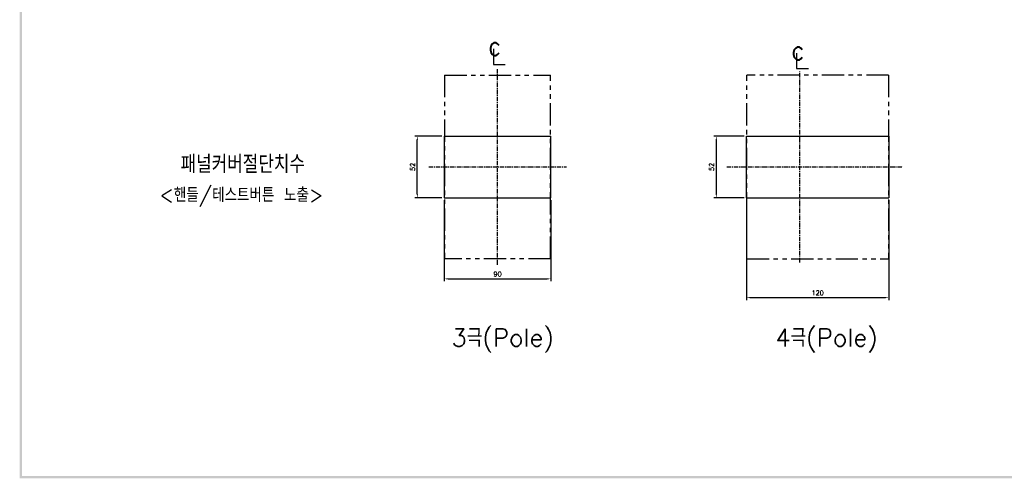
# Model space of a CAD drawing. Extents: x 2148 to 4002, y -907 to 1742.
# Tile 1 of 18: x 2363 to 3194, y 587 to 974. Entities that reach past the tile are written whole.
import ezdxf

# ---------------------------------------------------------------- set-up
doc = ezdxf.new("R2010")
doc.units = 0
doc.header["$LTSCALE"] = 3
doc.header["$MEASUREMENT"] = 0
doc.linetypes.add('CENTER', pattern=[2, 1.25, -0.25, 0.25, -0.25])
doc.linetypes.add('PHANTOM2', pattern=[1.25, 0.625, -0.125, 0.125, -0.125, 0.125, -0.125])
doc.layers.get('0').update_dxf_attribs({"linetype": 'CONTINUOUS'})
doc.layers.get('Defpoints').update_dxf_attribs({"linetype": 'CONTINUOUS'})
for name, color, linetype in [('cen', 1, 'CENTER'), ('di', 3, 'CONTINUOUS'), ('DIM', 3, 'CONTINUOUS'), ('dwg', 7, 'CONTINUOUS'), ('NOTE', 4, 'CONTINUOUS')]:
    doc.layers.add(name, color=color, linetype=linetype)
doc.styles.add('K25', font='TXT', dxfattribs={"width": 0.9, "height": 2.5, "bigfont": 'TBHAN'})
doc.styles.get("Standard").update_dxf_attribs({"font": 'romans.shx', "height": 4, "bigfont": 'ghs.shx'})
doc.dimstyles.get("Standard").update_dxf_attribs({"dimtxt": 0.18, "dimasz": 0.18, "dimexe": 0.18, "dimexo": 0.0625, "dimgap": 0.09, "dimtad": 0, "dimtih": 1, "dimtoh": 1, "dimdec": 4, "dimzin": 0, "dimdsep": 46, "dimtxsty": 'Standard', "dimcen": 0.09, "dimadec": 0, "dimazin": 0, "dimtfac": 1, "dimtdec": 4, "dimtofl": 0, "dimtmove": 0, "dimatfit": 3, "dimfxl": 0, "dimtolj": 1, "dimtzin": 0, "dimarcsym": 0})

# ---------------------------------------------------------------- blocks, each defined once
blk = doc.blocks.new('*D145')
at = {"layer": 'Defpoints', "color": 0}
for p in [(2721.12, 823.63), (2811.12, 823.63), (2811.12, 755.22)]:
    blk.add_point(p, dxfattribs=at)
at = {"layer": 'di'}
for p, q in [((2721.12, 821.63), (2721.12, 753.22)), ((2811.12, 821.63), (2811.12, 753.22)), ((2724.32, 755.22), (2807.92, 755.22))]:
    blk.add_line(p, q, dxfattribs=at)
for points in [[(2724.32, 755.76), (2724.32, 754.69), (2721.12, 755.22)], [(2807.92, 755.76), (2807.92, 754.69), (2811.12, 755.22)]]:
    blk.add_solid(points, dxfattribs=at)
at = {"layer": 'di', "insert": (2766.12, 759.22), "char_height": 4, "attachment_point": 5}
blk.add_mtext('\\A1;90', dxfattribs=at)
blk = doc.blocks.new('*D146')
at = {"layer": 'Defpoints', "color": 0}
for p in [(2698.41, 875.63), (2721.12, 875.63), (2721.12, 823.63)]:
    blk.add_point(p, dxfattribs=at)
at = {"layer": 'di'}
for p, q in [((2719.12, 875.63), (2696.41, 875.63)), ((2698.41, 826.83), (2698.41, 872.43)), ((2719.12, 823.63), (2696.41, 823.63))]:
    blk.add_line(p, q, dxfattribs=at)
for points in [[(2697.88, 872.43), (2698.95, 872.43), (2698.41, 875.63)], [(2697.88, 826.83), (2698.95, 826.83), (2698.41, 823.63)]]:
    blk.add_solid(points, dxfattribs=at)
at = {"layer": 'di', "insert": (2694.41, 849.63), "char_height": 4, "attachment_point": 5, "rotation": 90}
blk.add_mtext('\\A1;52', dxfattribs=at)
blk = doc.blocks.new('*D147')
at = {"layer": 'Defpoints', "color": 0}
for p in [(2976.26, 823.63), (3096.26, 823.63), (3096.26, 739.39)]:
    blk.add_point(p, dxfattribs=at)
at = {"layer": 'di'}
for p, q in [((2976.26, 821.63), (2976.26, 737.39)), ((3096.26, 821.63), (3096.26, 737.39)), ((2979.46, 739.39), (3093.06, 739.39))]:
    blk.add_line(p, q, dxfattribs=at)
for points in [[(2979.46, 739.92), (2979.46, 738.85), (2976.26, 739.39)], [(3093.06, 739.92), (3093.06, 738.85), (3096.26, 739.39)]]:
    blk.add_solid(points, dxfattribs=at)
at = {"layer": 'di', "insert": (3036.26, 743.39), "char_height": 4, "attachment_point": 5}
blk.add_mtext('\\A1;120', dxfattribs=at)
blk = doc.blocks.new('*D148')
at = {"layer": 'Defpoints', "color": 0}
for p in [(2976.26, 875.63), (2950.68, 823.63), (2976.26, 823.63)]:
    blk.add_point(p, dxfattribs=at)
at = {"layer": 'di'}
for p, q in [((2974.26, 875.63), (2948.68, 875.63)), ((2950.68, 872.43), (2950.68, 826.83)), ((2974.26, 823.63), (2948.68, 823.63))]:
    blk.add_line(p, q, dxfattribs=at)
for points in [[(2950.15, 872.43), (2951.22, 872.43), (2950.68, 875.63)], [(2950.15, 826.83), (2951.22, 826.83), (2950.68, 823.63)]]:
    blk.add_solid(points, dxfattribs=at)
at = {"layer": 'di', "insert": (2946.68, 849.63), "char_height": 4, "attachment_point": 5, "rotation": 90}
blk.add_mtext('\\A1;52', dxfattribs=at)

msp = doc.modelspace()

# ---------------------------------------------------------------- linework, layer by layer
for p, q in [((2721.118, 875.626), (2721.118, 823.626)), ((2721.118, 875.626), (2811.118, 875.626)), ((2811.118, 823.626), (2811.118, 875.626)), ((2976.264, 823.626), (2976.264, 875.626)), ((2976.264, 875.626), (3096.264, 875.626)), ((3096.264, 875.626), (3096.264, 823.626)), ((2721.118, 823.626), (2811.118, 823.626)), ((2976.264, 823.626), (3096.264, 823.626))]:
    msp.add_line(p, q)
at = {"layer": 'cen'}
for p, q in [((2766.118, 767.108), (2766.118, 932.144)), ((3021.264, 768.938), (3021.264, 930.315)), ((2708.033, 849.626), (2824.202, 849.626)), ((2708.033, 849.626), (2824.202, 849.626)), ((2959.453, 849.626), (3108.151, 849.626)), ((2959.453, 849.626), (3108.151, 849.626))]:
    msp.add_line(p, q, dxfattribs=at)
at = {"layer": 'di', "linetype": 'PHANTOM2', "ltscale": 10}
for p, q in [((2721.318, 927.126), (2810.918, 927.126)), ((2721.318, 927.126), (2721.318, 772.126)), ((2810.918, 772.126), (2810.918, 927.126)), ((2976.464, 772.126), (2976.464, 927.126)), ((3096.064, 927.126), (2976.464, 927.126)), ((3096.064, 927.126), (3096.064, 772.126)), ((2810.918, 772.126), (2721.318, 772.126)), ((2976.464, 772.126), (3096.064, 772.126))]:
    msp.add_line(p, q, dxfattribs=at)
at = {"layer": 'dwg'}
for points in [[(2362.898, 587), (2364.898, 588), (2362.898, 1735), (2364.898, 1733)], [(3994.898, 587), (3992.898, 589), (2362.898, 587), (2364.898, 589)]]:
    msp.add_trace(points, dxfattribs=at)
at = {"layer": 'NOTE'}
for p, q in [((2762.624, 949.197), (2762.624, 936.158)), ((3018.497, 945.598), (3018.497, 932.559)), ((2762.624, 936.158), (2772.537, 936.158)), ((3018.497, 932.559), (3028.41, 932.559))]:
    msp.add_line(p, q, dxfattribs=at)

# ---------------------------------------------------------------- texts
at = {"layer": 'di', "char_height": 15, "attachment_point": 1}
for s, insert, width in [('{\\Fromans,hgs|c129;패널커버절단치수}', (2498.681, 859.434), 177.9211), ('{\\Fromans,hgs|c129;3극(Pole)}', (2727.34, 713.169), 116.39597), ('{\\Fromans,hgs|c129;4극(Pole)}', (3000.567, 713.169), 116.39597)]:
    msp.add_mtext(s, dxfattribs=dict(at, insert=insert, width=width))
at = {"layer": 'DIM', "insert": (2480.657, 832.047), "char_height": 12, "width": 207.68749, "attachment_point": 1}
msp.add_mtext('\\pt156;{\\Fromans,hgs|c129;<핸들/테스트버튼 노출>}', dxfattribs=at)
at = {"layer": 'NOTE', "style": 'K25', "width": 0.9}
for p in [(2758.192, 943.657), (3014.065, 940.059)]:
    msp.add_text('c', height=15.85, dxfattribs=at).set_placement(p)

# ---------------------------------------------------------------- dimensions: what is measured, and where the dimension line sits
at = {"layer": 'di'}
for base, p1, p2, picture, middle in [((2698.415, 875.626), (2721.118, 823.626), (2721.118, 875.626), '*D146', (2694.415, 849.626)), ((2950.683, 823.626), (2976.264, 875.626), (2976.264, 823.626), '*D148', (2946.683, 849.626))]:
    dim = msp.add_linear_dim(base=base, p1=p1, p2=p2, angle=90, dimstyle='Standard', override={"dimtxt": 4, "dimasz": 3.2, "dimexe": 2, "dimexo": 2, "dimgap": 2, "dimtad": 1, "dimtih": 0, "dimtoh": 0, "dimdec": 2, "dimzin": 8, "dimcen": 0, "dimclrd": 256, "dimclre": 256, "dimclrt": 256, "dimadec": 2, "dimazin": 2, "dimtfac": 0.6, "dimtdec": 2, "dimtofl": 1, "dimtzin": 8, "dimlwd": 65535, "dimlwe": 65535, "dimarcsym": 1}, dxfattribs=at)
    dim.commit()
    dim.dimension.update_dxf_attribs({"geometry": picture, "text_midpoint": middle})
for base, p1, p2, picture, middle in [((2811.118, 755.223), (2721.118, 823.626), (2811.118, 823.626), '*D145', (2766.118, 759.223)), ((3096.264, 739.388), (2976.264, 823.626), (3096.264, 823.626), '*D147', (3036.264, 743.388))]:
    dim = msp.add_linear_dim(base=base, p1=p1, p2=p2, dimstyle='Standard', override={"dimtxt": 4, "dimasz": 3.2, "dimexe": 2, "dimexo": 2, "dimgap": 2, "dimtad": 1, "dimtih": 0, "dimtoh": 0, "dimdec": 2, "dimzin": 8, "dimcen": 0, "dimclrd": 256, "dimclre": 256, "dimclrt": 256, "dimadec": 2, "dimazin": 2, "dimtfac": 0.6, "dimtdec": 2, "dimtofl": 1, "dimtzin": 8, "dimlwd": 65535, "dimlwe": 65535, "dimarcsym": 1}, dxfattribs=at)
    dim.commit()
    dim.dimension.update_dxf_attribs({"geometry": picture, "text_midpoint": middle})

doc.saveas('drawing.dxf')
